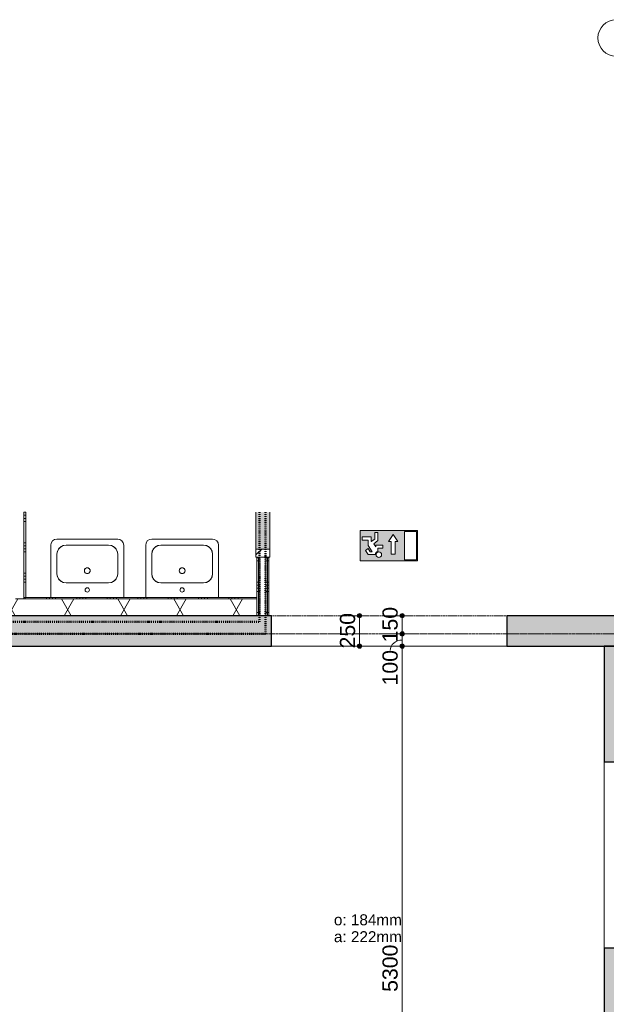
# Model space of a CAD drawing. Header units: millimetres. Extents: x 24169 to 70836, y -5250 to 32049.
# Tile 44 of 46: x 46944 to 51768, y 23955 to 32049. Entities that reach past the tile are written whole.
import ezdxf

# ---------------------------------------------------------------- set-up
doc = ezdxf.new("R2010")
doc.units = ezdxf.units.MM
for name, pattern in [('Dash', [6.35, 3.175, -3.175]), ('Dash dot', [15.875, 6.35, -4.7625, 0, -4.7625]), ('Hidden', [7.14375, 4.7625, -2.38125]), ('stramien', [22.225, 12.7, -3.175, 3.175, -3.175])]:
    doc.linetypes.add(name, pattern=pattern)
doc.layers.add('00_Algemeen', color=7, linetype='Continuous', lineweight=9, true_color=0x00a600)
for name, color, linetype, lineweight in [('00_Algemeen-50', 7, 'Continuous', 9), ('22_Metselwerk', 7, 'Continuous', 18), ('30_Kozijnen-ramen-deuren', 7, 'Continuous', 9), ('42_Dekvloeren en vloersystemen', 7, 'Continuous', 9)]:
    doc.layers.add(name, color=color, linetype=linetype, lineweight=lineweight)
doc.styles.add('Arial_1', font='arial.ttf', dxfattribs={"height": 125})
doc.styles.add('Arial_5', font='arial.ttf', dxfattribs={"height": 90})
doc.dimstyles.new('00_AEE_maatvoering_2_5mm', dxfattribs={"dimscale": 304.8, "dimtxt": 127.532425, "dimasz": 0.459318, "dimexe": 0.246063, "dimexo": 0.0625, "dimgap": 0, "dimtad": 1, "dimdec": 0, "dimzin": 0, "dimdsep": 46, "dimtxsty": 'Arial_1', "dimblk1": 'DOTSMALL', "dimblk2": 'DOTSMALL', "dimsah": 1, "dimcen": 0.09, "dimdle": 0.246063, "dimazin": 0, "dimtfac": 1, "dimtdec": 4, "dimtix": 1, "dimtmove": 0, "dimatfit": 3, "dimfxl": 0.246063, "dimfxlon": 1, "dimtvp": 1, "dimtolj": 1, "dimtzin": 0, "dimarcsym": 2})
doc.dimstyles.new('00_AEE_maatvoering_2_5mm_1', dxfattribs={"dimscale": 304.8, "dimtxt": 127.532425, "dimasz": 0.459318, "dimexe": 0.246063, "dimexo": 0.0625, "dimgap": 0, "dimtad": 1, "dimdec": 0, "dimzin": 0, "dimdsep": 46, "dimtxsty": 'Arial_1', "dimblk1": 'DOTSMALL', "dimblk2": 'DOTSMALL', "dimsah": 1, "dimcen": 0.09, "dimdle": 0.246063, "dimazin": 0, "dimtfac": 1, "dimtdec": 4, "dimtix": 1, "dimtmove": 1, "dimatfit": 3, "dimfxl": 0.246063, "dimfxlon": 1, "dimtvp": 1, "dimtolj": 1, "dimtzin": 0, "dimarcsym": 2})
pattern_1 = [(180, (48994.4, 29850), (4e-13, -250), []), (180, (48994.4, 29875), (4e-13, -250), []), (180, (48994.4, 29900), (4e-13, -250), []), (180, (48994.4, 29925), (4e-13, -250), [])]

# ---------------------------------------------------------------- blocks, each defined once
blk = doc.blocks.new('Direct Shape - Basic Wall_NLRS_22_WA_beton prefab 250_gen_AT_800428-1202334-02 tweede verdieping - C')
at = {"layer": '22_Metselwerk', "lineweight": 9}
h = blk.add_hatch(color=256, dxfattribs=at)
h.paths.add_polyline_path([(4650, -125), (5700, -125), (5700, 125), (4650, 125)])
h.paths.add_polyline_path([(12.8, -125), (2716, -125), (2716, 125), (0, 125), (0, -125)])
at = {"layer": '22_Metselwerk', "lineweight": 30}
for p, q in [((2716, 125), (0, 125)), ((0, 125), (0, -125)), ((2716, -125), (2716, 125)), ((4650, 125), (4650, -125)), ((5700, 125), (4650, 125)), ((5700, -125), (5700, 125)), ((0, -125), (2716, -125)), ((4650, -125), (5700, -125))]:
    blk.add_line(p, q, dxfattribs=at)
blk = doc.blocks.new('Direct Shape - Basic Wall_NLRS_22_WA_beton prefab 250_gen_AT_800430-1202336-02 tweede verdieping - C')
at = {"layer": '22_Metselwerk', "lineweight": 9}
h = blk.add_hatch(color=256, dxfattribs=at)
h.paths.add_polyline_path([(10850, 125), (2484, 125), (2484, -125), (10850, -125)])
h.paths.add_polyline_path([(950, 125), (0, 125), (0, -125), (950, -125)])
at = {"layer": '22_Metselwerk', "lineweight": 30}
for p, q in [((0, 125), (0, -125)), ((950, -125), (950, 125)), ((2484, 125), (2484, -125)), ((0, -125), (950, -125)), ((2484, -125), (10850, -125))]:
    blk.add_line(p, q, dxfattribs=at)
at = {"layer": '22_Metselwerk', "lineweight": 9}
blk.add_line((950, -125), (2484, -125), dxfattribs=at)
blk = doc.blocks.new('2410-10368 v1 - IFC-model constructie _zonder onderbouw_ _MM21228__ifc-1-02 tweede verdieping - C')
at = {"layer": '22_Metselwerk', "lineweight": 9}
blk.add_blockref('Direct Shape - Basic Wall_NLRS_22_WA_beton prefab 250_gen_AT_800428-1202334-02 tweede verdieping - C', (16050, 27025), dxfattribs=at)
at = {"layer": '22_Metselwerk', "lineweight": 9, "rotation": 270}
blk.add_blockref('Direct Shape - Basic Wall_NLRS_22_WA_beton prefab 250_gen_AT_800430-1202336-02 tweede verdieping - C', (21625, 26900), dxfattribs=at)
blk = doc.blocks.new('32_AEE_VO_FIX_Binnendeuren - D_1800x2300_Deur_zijlicht rechts 900 meranti-8435093-02 tweede verdieping - C')
at = {"layer": '30_Kozijnen-ramen-deuren', "true_color": 0xc5c7c4}
blk.add_hatch(color=9, dxfattribs=at).paths.add_polyline_path([(1417, 57), (1113.3, 57), (1113.3, -57), (1417, -57)])
at = {"layer": '30_Kozijnen-ramen-deuren', "true_color": 0xc0c0c0}
h = blk.add_hatch(dxfattribs=at)
h.set_pattern_fill('FP_54', color=9, style=0, pattern_type=2)
h.set_pattern_definition([(135, (29114, -18695), (-106.066, -106.066), [])])
h.paths.add_polyline_path([(1484, -57), (1484, 57), (1417, 57), (1417, -57)])
at = {"layer": '30_Kozijnen-ramen-deuren'}
for p, q in [((1113.3, 57), (1417, 57)), ((1417, 57), (1484, 57)), ((1417, -57), (1417, 57)), ((1484, 57), (1484, 50)), ((1417, -57), (1113.3, -57)), ((1484, -57), (1417, -57)), ((1484, -50), (1484, -57))]:
    blk.add_line(p, q, dxfattribs=at)
blk = doc.blocks.new('1876_3 _AEE_wasbak groot - 1876_3 _AEE_wasbak groot-5034979-02 tweede verdieping - C')
at = {"layer": '30_Kozijnen-ramen-deuren'}
for p, q in [((-299.9, 430), (-299.9, 0)), ((250, 479.9), (-250, 479.9)), ((-175, 430), (175, 430)), ((299.9, 0), (299.9, 430)), ((-250, 195), (-250, 355)), ((250, 355), (250, 195)), ((175, 120), (-175, 120))]:
    blk.add_line(p, q, dxfattribs=at)
at = {"layer": '30_Kozijnen-ramen-deuren', "flags": 128}
for points in [[(-250, 479.9), (-269.8, 475.8), (-286.3, 464.3), (-296.9, 447.1), (-299.9, 430)], [(-250, 355), (-245.9, 379.4), (-234.1, 401.2), (-215.8, 417.9), (-193, 427.8), (-175, 430)], [(-175, 430), (-199.4, 425.9), (-221.2, 414.1), (-237.9, 395.8), (-247.8, 373), (-250, 355)], [(175, 430), (199.4, 425.9), (221.2, 414.1), (237.9, 395.8), (247.8, 373), (250, 355)], [(250, 355), (245.9, 379.4), (234.1, 401.2), (215.8, 417.9), (193, 427.8), (175, 430)], [(299.9, 430), (295.8, 449.8), (284.3, 466.3), (267.1, 476.9), (250, 479.9)], [(-175, 120), (-199.4, 124.1), (-221.2, 135.9), (-237.9, 154.2), (-247.8, 177), (-250, 195)], [(-250, 195), (-245.9, 170.6), (-234.1, 148.8), (-215.8, 132.1), (-193, 122.2), (-175, 120)], [(250, 195), (245.9, 170.6), (234.1, 148.8), (215.8, 132.1), (193, 122.2), (175, 120)], [(175, 120), (199.4, 124.1), (221.2, 135.9), (237.9, 154.2), (247.8, 177), (250, 195)]]:
    blk.add_lwpolyline(points, dxfattribs=at)
at = {"layer": '30_Kozijnen-ramen-deuren'}
for centre, radius, start, end in [((0, 220), 23.5, 0, 180), ((0, 220), 23.5, 72.83298, 107.16702), ((0, 220), 23.5, 145.43307, 180), ((0, 220), 23.5, 180, 360), ((0, 220), 23.5, 180, 214.56693), ((0, 220), 23.5, 109.36549, 142.31569), ((0, 220), 23.5, 217.68431, 250.63451), ((0, 220), 23.5, 252.83298, 287.16702), ((0, 220), 23.5, 37.68431, 70.63451), ((0, 220), 23.5, 289.36549, 322.31569), ((0, 220), 23.5, 0, 34.56693), ((0, 220), 23.5, 325.43307, 360), ((0, 62), 17.5, 0, 180), ((0, 62), 17.5, 180, 0)]:
    blk.add_arc(centre, radius, start, end, dxfattribs=at)
blk = doc.blocks.new('Grid - 3 mm-485849-02 tweede verdieping - C')
at = {"layer": '00_Algemeen', "color": 7}
blk.add_circle((0, 0), 3, dxfattribs=at)
blk = doc.blocks.new('00_AEE_Nooduitgang - Nooduitgang grijs_dwg_NooduitgangOmlaag-5367716-02 tweede verdieping - C')
at = {"layer": '00_Algemeen', "true_color": 0x999999}
h = blk.add_hatch(color=253, dxfattribs=at)
h.paths.add_polyline_path([(89.5, 7.2), (89.5, 203), (7.2, 203), (7.2, 7.2)])
h.paths.add_polyline_path([(181.9, 77.7), (181.9, 165.5), (167.9, 165.5), (153.9, 165.5), (153.9, 77.8), (135.4, 77.8), (167.9, 29.7), (200.3, 77.7)])
edge = h.paths.add_edge_path()
edge.add_arc((266.8, 168.3), 19.1, 315, 495)
edge.add_arc((266.8, 168.3), 19.1, 135, 315)
edge = h.paths.add_edge_path()
edge.add_line((240.5, 122.1), (240.5, 101.7))
edge.add_line((240.5, 101.7), (288.2, 101.7))
edge.add_line((288.2, 101.7), (288.2, 113.7))
edge.add_line((288.2, 113.7), (302.8, 92.2))
edge.add_line((302.8, 92.2), (273, 71.3))
edge.add_line((273, 71.3), (273, 15.1))
edge.add_line((273, 15.1), (295.3, 15.1))
edge.add_line((295.3, 15.1), (295.3, 60))
edge.add_line((295.3, 60), (318.2, 76.1))
edge.add_line((318.2, 76.1), (319.6, 76.1))
edge.add_line((319.6, 76.1), (319.6, 44.9))
edge.add_line((319.6, 44.9), (381.3, 44.9))
edge.add_line((381.3, 44.9), (381.3, 67.2))
edge.add_line((381.3, 67.2), (341.9, 67.2))
edge.add_line((341.9, 67.2), (341.9, 103.8))
edge.add_line((341.9, 103.8), (312.3, 147.6))
edge.add_line((312.3, 147.6), (326, 147.6))
edge.add_line((326, 147.6), (340.7, 125.8))
edge.add_line((340.7, 125.8), (360.1, 138.9))
edge.add_line((360.1, 138.9), (340.7, 167.7))
edge.add_line((340.7, 167.7), (290.6, 167.7))
edge.add_arc((266.8, 168.3), 23.9, 285.0619, 358.38949, ccw=False)
edge.add_line((273, 145.3), (273, 122.1))
edge.add_line((273, 122.1), (240.5, 122.1))
h.paths.add_polyline_path([(0, 210.1), (396.4, 210.1), (396.4, 0), (0, 0)])
at = {"layer": '00_Algemeen', "color": 253, "true_color": 0x999999}
blk.add_line((319.6, 76.1), (318.2, 76.1), dxfattribs=at)
at = {"layer": '00_Algemeen', "color": 253, "true_color": 0x999999, "flags": 128}
for points in [[(0, 210.1), (0, 0), (396.4, 0), (396.4, 210.1)], [(89.5, 7.2), (89.5, 203), (7.2, 203), (7.2, 7.2)], [(200.3, 77.7), (181.9, 77.7), (181.9, 165.5), (167.9, 165.5), (153.9, 165.5), (153.9, 77.8), (135.4, 77.8), (167.9, 29.7)]]:
    blk.add_lwpolyline(points, close=True, dxfattribs=at)
for points in [[(240.5, 118.1), (240.5, 101.7), (240.5, 122.1), (273, 122.1), (273, 145.3)], [(290.6, 167.7), (340.7, 167.7), (360.1, 138.9), (340.7, 125.8), (326, 147.6), (312.3, 147.6), (341.9, 103.8), (341.9, 67.2), (381.3, 67.2), (381.3, 44.9), (319.6, 44.9), (319.6, 77), (295.3, 60), (295.3, 15.1), (273, 15.1), (273, 71.3), (302.8, 92.2), (288.2, 113.7)], [(288.2, 113.7), (288.2, 101.7), (240.5, 101.7)]]:
    blk.add_lwpolyline(points, dxfattribs=at)
at = {"layer": '00_Algemeen', "color": 253, "true_color": 0x999999}
blk.add_circle((266.8, 168.3), 19.1, dxfattribs=at)
blk.add_arc((266.8, 168.3), 23.9, 285.0619, 358.38949, dxfattribs=at)
blk = doc.blocks.new('00_AEE_Nooduitgang - Nooduitgang grijs_dwg-5367715-02 tweede verdieping - C')
blk.add_blockref('00_AEE_Nooduitgang - Nooduitgang grijs_dwg_NooduitgangOmlaag-5367716-02 tweede verdieping - C', (0, 0))
blk = doc.blocks.new('00_AEE_Nooduitgang - 00_AEE_Nooduitgang-5365373-02 tweede verdieping - C')
at = {"xscale": 0.0237957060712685, "yscale": 0.0237957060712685, "zscale": 0.0237957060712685}
blk.add_blockref('00_AEE_Nooduitgang - Nooduitgang grijs_dwg-5367715-02 tweede verdieping - C', (-4.72, 0), dxfattribs=at)
blk = doc.blocks.new('DIMBLOCK147-02 tweede verdieping - C')
at = {"layer": '00_Algemeen-50', "transparency": 16777216}
h = blk.add_hatch(color=256, dxfattribs=at)
edge = h.paths.add_edge_path()
edge.add_arc((49739.6, 27150), 17.5, 0, 360)
h = blk.add_hatch(color=256, dxfattribs=at)
edge = h.paths.add_edge_path()
edge.add_arc((49739.6, 26900), 17.5, 0, 360)
for p, q in [((49739.6, 27150), (49664.6, 27150)), ((49739.6, 27150), (49739.6, 26900)), ((49739.6, 27150), (49814.6, 27150)), ((49739.6, 26900), (49664.6, 26900)), ((49739.6, 26900), (49814.6, 26900))]:
    blk.add_line(p, q, dxfattribs=at)
for centre in [(49739.6, 27150), (49739.6, 26900)]:
    blk.add_circle(centre, 17.5, dxfattribs=at)
at = {"layer": '00_Algemeen-50', "color": 0, "transparency": 16777216, "insert": (49577.3, 26880.8), "char_height": 125, "width": 346.103, "attachment_point": 1, "rotation": 90, "line_spacing_factor": 0.941778, "style": 'Arial_1'}
blk.add_mtext('250', dxfattribs=at)
blk = doc.blocks.new('_DotSmall')
at = {"color": 0, "linetype": 'ByBlock', "const_width": 0.5}
blk.add_lwpolyline([(-0.0625, 0, 1), (0.0625, 0, 1)], format="xyb", close=True, dxfattribs=at)
blk = doc.blocks.new('DIMBLOCK157-02 tweede verdieping - C')
at = {"layer": '00_Algemeen-50', "transparency": 16777216}
h = blk.add_hatch(color=256, dxfattribs=at)
edge = h.paths.add_edge_path()
edge.add_arc((50089.6, 26900), 17.5, 0, 360)
h = blk.add_hatch(color=256, dxfattribs=at)
edge = h.paths.add_edge_path()
edge.add_arc((50089.6, 21600), 17.5, 0, 360)
for p, q in [((50089.6, 26900), (50014.6, 26900)), ((50089.6, 21600), (50089.6, 26900)), ((50089.6, 26900), (50164.6, 26900)), ((50089.6, 21600), (50014.6, 21600)), ((50089.6, 21600), (50164.6, 21600))]:
    blk.add_line(p, q, dxfattribs=at)
for centre in [(50089.6, 26900), (50089.6, 21600)]:
    blk.add_circle(centre, 17.5, dxfattribs=at)
at = {"layer": '00_Algemeen-50', "color": 0, "transparency": 16777216, "insert": (49927.3, 24057.7), "char_height": 125, "width": 461.471, "attachment_point": 1, "rotation": 90, "line_spacing_factor": 0.941778, "style": 'Arial_1'}
blk.add_mtext('5300', dxfattribs=at)
blk = doc.blocks.new('DIMBLOCK158-02 tweede verdieping - C')
at = {"layer": '00_Algemeen-50', "transparency": 16777216}
h = blk.add_hatch(color=256, dxfattribs=at)
edge = h.paths.add_edge_path()
edge.add_arc((50089.6, 27000), 17.5, 0, 360)
h = blk.add_hatch(color=256, dxfattribs=at)
edge = h.paths.add_edge_path()
edge.add_arc((50089.6, 26900), 17.5, 0, 360)
for p, q in [((50089.6, 27000), (50014.6, 27000)), ((50089.6, 26900), (50089.6, 27000)), ((50089.6, 27000), (50164.6, 27000)), ((50089.6, 26900), (50014.6, 26900)), ((50089.6, 26900), (50164.6, 26900))]:
    blk.add_line(p, q, dxfattribs=at)
for centre in [(50089.6, 27000), (50089.6, 26900)]:
    blk.add_circle(centre, 17.5, dxfattribs=at)
blk.add_ellipse((50089.6, 26864.9), major_axis=(98.1, 0), ratio=0.867747, start_param=1.570796, end_param=3.141593, dxfattribs=at)
at = {"layer": '00_Algemeen-50', "color": 0, "transparency": 16777216, "insert": (49927.3, 26576.5), "char_height": 125, "width": 346.103, "attachment_point": 1, "rotation": 90, "line_spacing_factor": 0.941778, "style": 'Arial_1'}
blk.add_mtext('100', dxfattribs=at)
blk = doc.blocks.new('DIMBLOCK159-02 tweede verdieping - C')
at = {"layer": '00_Algemeen-50', "transparency": 16777216}
h = blk.add_hatch(color=256, dxfattribs=at)
edge = h.paths.add_edge_path()
edge.add_arc((50089.6, 27150), 17.5, 0, 360)
h = blk.add_hatch(color=256, dxfattribs=at)
edge = h.paths.add_edge_path()
edge.add_arc((50089.6, 27000), 17.5, 0, 360)
for p, q in [((50089.6, 27150), (50014.6, 27150)), ((50089.6, 27000), (50089.6, 27150)), ((50089.6, 27150), (50164.6, 27150)), ((50089.6, 27000), (50014.6, 27000)), ((50089.6, 27000), (50164.6, 27000))]:
    blk.add_line(p, q, dxfattribs=at)
for centre in [(50089.6, 27150), (50089.6, 27000)]:
    blk.add_circle(centre, 17.5, dxfattribs=at)
at = {"layer": '00_Algemeen-50', "color": 0, "transparency": 16777216, "insert": (49927.3, 26930.8), "char_height": 125, "width": 346.103, "attachment_point": 1, "rotation": 90, "line_spacing_factor": 0.941778, "style": 'Arial_1'}
blk.add_mtext('150', dxfattribs=at)

msp = doc.modelspace()

# ---------------------------------------------------------------- hatches: boundary and pattern name
at = {"layer": '22_Metselwerk', "lineweight": 9}
h = msp.add_hatch(dxfattribs=at)
h.set_pattern_fill('FP_117', color=256, angle=-270, style=0, pattern_type=2)
h.set_pattern_definition([(180, (46994.4, 27925), (-9e-13, -250), []), (180, (46994.4, 27950), (-9e-13, -250), []), (180, (46994.4, 27975), (-9e-13, -250), []), (180, (46994.4, 28000), (-9e-13, -250), [])])
h.paths.add_polyline_path([(46994.4, 27300), (46994.4, 28000.6), (46979.4, 28000.6), (46979.4, 27300)])
h = msp.add_hatch(dxfattribs=at)
h.set_pattern_fill('FP_49', color=256, angle=90, style=0, pattern_type=2)
h.set_pattern_definition(pattern_1)
h.paths.add_polyline_path([(48906.9, 27150), (48906.9, 27630), (48894.4, 27630), (48894.4, 27150)])
h = msp.add_hatch(dxfattribs=at)
h.set_pattern_fill('FP_49', color=256, angle=90, style=0, pattern_type=2)
h.set_pattern_definition(pattern_1)
h.paths.add_polyline_path([(48919.4, 27150), (48919.4, 27630), (48906.9, 27630), (48906.9, 27150)])
h = msp.add_hatch(dxfattribs=at)
h.set_pattern_fill('FP_49', color=256, angle=90, style=0, pattern_type=2)
h.set_pattern_definition(pattern_1)
h.paths.add_polyline_path([(48981.9, 27150), (48981.9, 27630), (48969.4, 27630), (48969.4, 27150)])
h = msp.add_hatch(dxfattribs=at)
h.set_pattern_fill('FP_49', color=256, angle=90, style=0, pattern_type=2)
h.set_pattern_definition(pattern_1)
h.paths.add_polyline_path([(48994.4, 27150), (48994.4, 27630), (48981.9, 27630), (48981.9, 27150)])
h = msp.add_hatch(dxfattribs=at)
h.set_pattern_fill('FP_114', color=256, angle=90, style=0, pattern_type=2)
h.set_pattern_definition([(270, (46239.4, 27300), (250, 5e-13), []), (270, (46214.4, 27300), (250, 5e-13), []), (270, (46189.4, 27300), (250, 5e-13), []), (270, (46164.4, 27300), (250, 5e-13), [])])
h.paths.add_polyline_path([(43784.4, 27288), (44769.4, 27288), (44769.4, 27300), (43784.4, 27300)])
h.paths.add_polyline_path([(44839.4, 27288), (45839.4, 27288), (45839.4, 27300), (44839.4, 27300)])
h.paths.add_polyline_path([(45909.4, 27288), (46909.4, 27288), (46909.4, 27300), (45909.4, 27300)])
h.paths.add_polyline_path([(46979.4, 27288), (48894.4, 27288), (48894.4, 27300), (46979.4, 27300)])
h = msp.add_hatch(dxfattribs=at)
h.set_pattern_fill('FP_11', color=256, angle=60, style=0, pattern_type=2)
h.set_pattern_definition([(60, (30249.4, 0), (-346.41, 200), []), (120, (30249.4, 0), (-346.41, -200), [])])
h.paths.add_polyline_path([(43784.4, 27150), (48894.4, 27150), (48894.4, 27288), (43784.4, 27288)])

# ---------------------------------------------------------------- linework, layer by layer
at = {"layer": '00_Algemeen', "color": 5, "linetype": 'Dash dot', "lineweight": 50, "true_color": 0x0000ff}
for p, q in [((48915.4, 27100), (48915.4, 28000.6)), ((46364.4, 27100), (48915.4, 27100))]:
    msp.add_line(p, q, dxfattribs=at)
at = {"layer": '00_Algemeen', "color": 96, "linetype": 'Dash dot', "lineweight": 50, "true_color": 0x008000}
for p in [(48965.4, 28000.6), (43734.4, 27000)]:
    msp.add_line(p, (48965.4, 27000), dxfattribs=at)
at = {"layer": '00_Algemeen', "color": 7, "linetype": 'Dash'}
msp.add_line((50949.4, 27150), (49015.4, 27150), dxfattribs=at)
at = {"layer": '00_Algemeen', "color": 150, "linetype": 'stramien', "true_color": 0x0080ff}
msp.add_line((68718, 27000), (24734, 27000), dxfattribs=at)
at = {"layer": '00_Algemeen', "color": 7, "linetype": 'Hidden'}
msp.add_line((49015.4, 26900), (50949.4, 26900), dxfattribs=at)
at = {"layer": '22_Metselwerk'}
for p, q in [((46979.4, 28000.6), (46979.4, 27288)), ((48969.4, 27630), (48919.4, 27630)), ((48919.4, 27150), (48919.4, 27630)), ((48969.4, 27150), (48969.4, 27630)), ((48894.4, 27288), (46979.4, 27288)), ((48894.4, 27150), (48894.4, 27288)), ((43784.4, 27150), (48894.4, 27150)), ((48919.4, 27150), (48969.4, 27150))]:
    msp.add_line(p, q, dxfattribs=at)
at = {"layer": '22_Metselwerk', "lineweight": 9}
for p, q in [((46994.4, 27300), (46994.4, 28000.6)), ((48919.4, 27630), (48894.4, 27630)), ((48894.4, 27288), (48894.4, 27630)), ((48906.9, 27150), (48906.9, 27630)), ((48994.4, 27630), (48969.4, 27630)), ((48981.9, 27150), (48981.9, 27630)), ((48994.4, 27150), (48994.4, 27630)), ((46979.4, 27288), (46909.4, 27288)), ((48894.4, 27300), (46979.4, 27300)), ((48894.4, 27150), (48919.4, 27150)), ((48969.4, 27150), (48994.4, 27150))]:
    msp.add_line(p, q, dxfattribs=at)
at = {"layer": '42_Dekvloeren en vloersystemen'}
msp.add_line((51749.4, 24416), (51749.4, 25950), dxfattribs=at)

# ---------------------------------------------------------------- block references
at = {"lineweight": 5}
msp.add_blockref('2410-10368 v1 - IFC-model constructie _zonder onderbouw_ _MM21228__ifc-1-02 tweede verdieping - C', (30249.4, 0), dxfattribs=at)
at = {"layer": '00_Algemeen', "color": 7, "xscale": 49.99999999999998, "yscale": 49.99999999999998, "zscale": 49.99999999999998}
msp.add_blockref('Grid - 3 mm-485849-02 tweede verdieping - C', (51849.4, 31899.5), dxfattribs=at)
at = {"layer": '00_Algemeen', "color": 253, "true_color": 0x999999, "xscale": 50, "yscale": 50, "zscale": 50, "rotation": 180}
msp.add_blockref('00_AEE_Nooduitgang - 00_AEE_Nooduitgang-5365373-02 tweede verdieping - C', (49979.4, 27851.7), dxfattribs=at)
at = {"layer": '30_Kozijnen-ramen-deuren', "rotation": 269.9999999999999}
msp.add_blockref('32_AEE_VO_FIX_Binnendeuren - D_1800x2300_Deur_zijlicht rechts 900 meranti-8435093-02 tweede verdieping - C', (48944.4, 29114), dxfattribs=at)
at = {"layer": '30_Kozijnen-ramen-deuren'}
for p in [(47500.3, 27300), (48280.3, 27300)]:
    msp.add_blockref('1876_3 _AEE_wasbak groot - 1876_3 _AEE_wasbak groot-5034979-02 tweede verdieping - C', p, dxfattribs=at)

# ---------------------------------------------------------------- texts
at = {"layer": '00_Algemeen', "color": 7, "lineweight": 18, "char_height": 90, "attachment_point": 1, "style": 'Arial_5'}
for s, insert, width in [('o: 184mm', (49528.2, 24695.3), 665.401), ('a: 222mm', (49528.2, 24556.4), 661.392)]:
    msp.add_mtext(s, dxfattribs=dict(at, insert=insert, width=width))

# ---------------------------------------------------------------- dimensions: what is measured, and where the dimension line sits
at = {"layer": '00_Algemeen', "color": 7}
for base, p1, p2, override, picture, middle in [((49739.6, 26900), (49814.6, 27150), (49814.6, 26900), {"dimpost": '<>', "dimfxl": 250}, 'DIMBLOCK147-02 tweede verdieping - C', (49675.8, 27025)), ((50089.6, 27150), (50014.6, 27000), (50164.6, 27150), {"dimpost": '<>', "dimfxl": 212.132034}, 'DIMBLOCK159-02 tweede verdieping - C', (50025.8, 27075)), ((50089.6, 26900), (50014.6, 21600), (50164.6, 26900), {"dimpost": '<>', "dimfxl": 5302.122217}, 'DIMBLOCK157-02 tweede verdieping - C', (50025.8, 24250))]:
    dim = msp.add_linear_dim(base=base, p1=p1, p2=p2, angle=90, dimstyle='00_AEE_maatvoering_2_5mm', override=override, dxfattribs=at)
    dim.commit()
    dim.dimension.update_dxf_attribs({"geometry": picture, "text_midpoint": middle})
dim = msp.add_linear_dim(base=(50089.6, 27000), p1=(50164.6, 26900), p2=(50014.6, 27000), angle=90, dimstyle='00_AEE_maatvoering_2_5mm_1', override={"dimpost": '<>', "dimfxl": 180.277564}, dxfattribs=at)
dim.commit()
dim.dimension.update_dxf_attribs({"geometry": 'DIMBLOCK158-02 tweede verdieping - C', "text_midpoint": (50010.7, 26749.5), "dimtype": 160, "text_rotation": 90})

doc.saveas('drawing.dxf')
